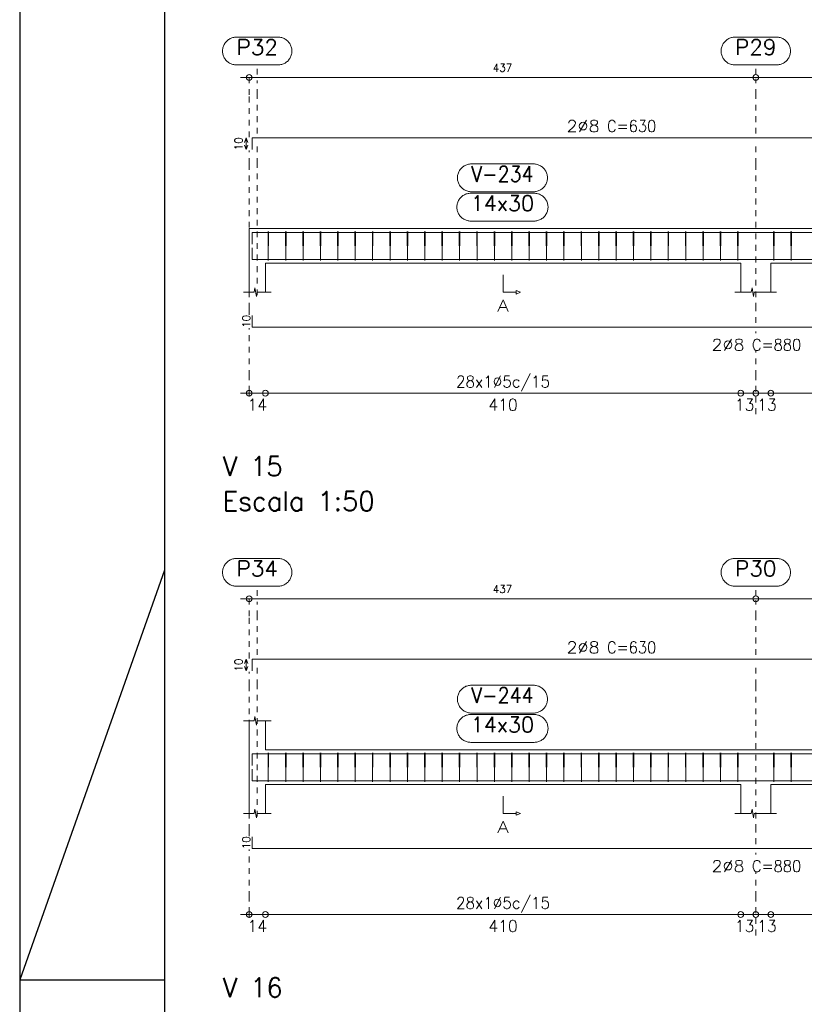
# Model space of a CAD drawing. Header units: millimetres. Extents: x -80 to 444, y 0 to 170.
# Tile 104 of 133: x 270 to 284, y 29 to 46. Entities that reach past the tile are written whole.
import ezdxf
from ezdxf.enums import TextEntityAlignment as Align

# ---------------------------------------------------------------- set-up
doc = ezdxf.new("R2010")
doc.units = ezdxf.units.MM
doc.linetypes.add('CYPE_PUNTO', pattern=[0.075, 0, -0.075])
for name, color, linetype, lineweight in [('ARM_COMPRIMENTOS', 3, 'Continuous', 0), ('ARM_DENTRO_VIGA', 4, 'Continuous', 15), ('ARM_ESTRIBOS', 3, 'Continuous', 0), ('ARM_TEXTOS', 3, 'Continuous', 0), ('COT_COTAS', 3, 'Continuous', 0), ('COT_EST', 3, 'Continuous', 0), ('COT_LIN_APOIOS', 2, 'CYPE_PUNTO', 0), ('COT_LIN_AUX_COTA', 2, 'CYPE_PUNTO', 0), ('MARCAS_PLANTA', 3, 'Continuous', 0), ('REF_NOME', 3, 'Continuous', 0), ('REF_REFERENCIA', 3, 'Continuous', 0), ('SEC_CONTORNOS', 2, 'Continuous', 9), ('TEXTO_REF_NOME', 3, 'Continuous', 0), ('TEXTO_REF_REFERENCIA', 3, 'Continuous', 0), ('TXT_COMP', 3, 'Continuous', 0), ('TXT_EST', 3, 'Continuous', 0)]:
    doc.layers.add(name, color=color, linetype=linetype, lineweight=lineweight)
doc.styles.add('CYPETXT', font='romans', dxfattribs={"height": 0.2})

msp = doc.modelspace()

# ---------------------------------------------------------------- linework, layer by layer
at = {"color": 1}
for p, q in [((272.5, 36.7714), (270, 29.7)), ((270, 29.7), (272.5, 29.7))]:
    msp.add_line(p, q, dxfattribs=at)
at = {"color": 2}
msp.add_lwpolyline([(270, 59.4), (270, 0), (354.1, 0), (354.1, 59.4)], close=True, dxfattribs=at)
at = {"color": 6}
msp.add_lwpolyline([(272.5, 58.4), (272.5, 1), (353.1, 1), (353.1, 58.4)], close=True, dxfattribs=at)
at = {"layer": 'ARM_COMPRIMENTOS'}
for p, q in [((273.908, 44.2341), (273.878, 44.1591)), ((273.908, 44.2341), (273.938, 44.1591)), ((273.908, 44.0341), (273.908, 44.2341)), ((273.908, 44.0341), (273.878, 44.1091)), ((273.908, 44.0341), (273.938, 44.1091)), ((273.908, 35.2341), (273.878, 35.1591)), ((273.908, 35.2341), (273.938, 35.1591)), ((273.908, 35.0341), (273.908, 35.2341)), ((273.908, 35.0341), (273.878, 35.1091)), ((273.908, 35.0341), (273.938, 35.1091))]:
    msp.add_line(p, q, dxfattribs=at)
at = {"layer": 'ARM_DENTRO_VIGA'}
for points in [[(274.008, 44.0341), (274.008, 44.2341), (286.408, 44.2341)], [(274.008, 42.4026), (274.008, 42.6026), (286.408, 42.6026)], [(274.008, 42.3386), (274.008, 42.1386), (291.408, 42.1386)], [(274.008, 41.1685), (274.008, 40.9685), (291.408, 40.9685)], [(274.008, 35.0341), (274.008, 35.2341), (286.408, 35.2341)], [(274.008, 33.4026), (274.008, 33.6026), (286.408, 33.6026)], [(274.008, 33.3386), (274.008, 33.1386), (291.408, 33.1386)], [(274.008, 32.1685), (274.008, 31.9685), (291.408, 31.9685)]]:
    msp.add_lwpolyline(points, dxfattribs=at)
at = {"layer": 'ARM_ESTRIBOS'}
for points in [[(274.294, 42.5716), (274.294, 42.6206), (274.289, 42.1206), (274.284, 42.6206), (274.284, 42.5906), (274.284, 42.5416)], [(274.594, 42.5716), (274.594, 42.6206), (274.589, 42.1206), (274.584, 42.6206), (274.584, 42.5906), (274.584, 42.5416)], [(274.894, 42.5716), (274.894, 42.6206), (274.889, 42.1206), (274.884, 42.6206), (274.884, 42.5906), (274.884, 42.5416)], [(275.194, 42.5716), (275.194, 42.6206), (275.189, 42.1206), (275.184, 42.6206), (275.184, 42.5906), (275.184, 42.5416)], [(275.494, 42.5716), (275.494, 42.6206), (275.489, 42.1206), (275.484, 42.6206), (275.484, 42.5906), (275.484, 42.5416)], [(275.794, 42.5716), (275.794, 42.6206), (275.789, 42.1206), (275.784, 42.6206), (275.784, 42.5906), (275.784, 42.5416)], [(276.094, 42.5716), (276.094, 42.6206), (276.089, 42.1206), (276.084, 42.6206), (276.084, 42.5906), (276.084, 42.5416)], [(276.394, 42.5716), (276.394, 42.6206), (276.389, 42.1206), (276.384, 42.6206), (276.384, 42.5906), (276.384, 42.5416)], [(276.694, 42.5716), (276.694, 42.6206), (276.689, 42.1206), (276.684, 42.6206), (276.684, 42.5906), (276.684, 42.5416)], [(276.994, 42.5716), (276.994, 42.6206), (276.989, 42.1206), (276.984, 42.6206), (276.984, 42.5906), (276.984, 42.5416)], [(277.294, 42.5716), (277.294, 42.6206), (277.289, 42.1206), (277.284, 42.6206), (277.284, 42.5906), (277.284, 42.5416)], [(277.594, 42.5716), (277.594, 42.6206), (277.589, 42.1206), (277.584, 42.6206), (277.584, 42.5906), (277.584, 42.5416)], [(277.894, 42.5716), (277.894, 42.6206), (277.889, 42.1206), (277.884, 42.6206), (277.884, 42.5906), (277.884, 42.5416)], [(278.194, 42.5716), (278.194, 42.6206), (278.189, 42.1206), (278.184, 42.6206), (278.184, 42.5906), (278.184, 42.5416)], [(278.494, 42.5716), (278.494, 42.6206), (278.489, 42.1206), (278.484, 42.6206), (278.484, 42.5906), (278.484, 42.5416)], [(278.794, 42.5716), (278.794, 42.6206), (278.789, 42.1206), (278.784, 42.6206), (278.784, 42.5906), (278.784, 42.5416)], [(279.094, 42.5716), (279.094, 42.6206), (279.089, 42.1206), (279.084, 42.6206), (279.084, 42.5906), (279.084, 42.5416)], [(279.394, 42.5716), (279.394, 42.6206), (279.389, 42.1206), (279.384, 42.6206), (279.384, 42.5906), (279.384, 42.5416)], [(279.694, 42.5716), (279.694, 42.6206), (279.689, 42.1206), (279.684, 42.6206), (279.684, 42.5906), (279.684, 42.5416)], [(279.994, 42.5716), (279.994, 42.6206), (279.989, 42.1206), (279.984, 42.6206), (279.984, 42.5906), (279.984, 42.5416)], [(280.294, 42.5716), (280.294, 42.6206), (280.289, 42.1206), (280.284, 42.6206), (280.284, 42.5906), (280.284, 42.5416)], [(280.594, 42.5716), (280.594, 42.6206), (280.589, 42.1206), (280.584, 42.6206), (280.584, 42.5906), (280.584, 42.5416)], [(280.894, 42.5716), (280.894, 42.6206), (280.889, 42.1206), (280.884, 42.6206), (280.884, 42.5906), (280.884, 42.5416)], [(281.194, 42.5716), (281.194, 42.6206), (281.189, 42.1206), (281.184, 42.6206), (281.184, 42.5906), (281.184, 42.5416)], [(281.494, 42.5716), (281.494, 42.6206), (281.489, 42.1206), (281.484, 42.6206), (281.484, 42.5906), (281.484, 42.5416)], [(281.794, 42.5716), (281.794, 42.6206), (281.789, 42.1206), (281.784, 42.6206), (281.784, 42.5906), (281.784, 42.5416)], [(282.094, 42.5716), (282.094, 42.6206), (282.089, 42.1206), (282.084, 42.6206), (282.084, 42.5906), (282.084, 42.5416)], [(282.394, 42.5716), (282.394, 42.6206), (282.389, 42.1206), (282.384, 42.6206), (282.384, 42.5906), (282.384, 42.5416)], [(283.014, 42.5716), (283.014, 42.6206), (283.009, 42.1206), (283.004, 42.6206), (283.004, 42.5906), (283.004, 42.5416)], [(283.314, 42.5716), (283.314, 42.6206), (283.309, 42.1206), (283.304, 42.6206), (283.304, 42.5906), (283.304, 42.5416)], [(274.294, 33.5716), (274.294, 33.6206), (274.289, 33.1206), (274.284, 33.6206), (274.284, 33.5906), (274.284, 33.5416)], [(274.594, 33.5716), (274.594, 33.6206), (274.589, 33.1206), (274.584, 33.6206), (274.584, 33.5906), (274.584, 33.5416)], [(274.894, 33.5716), (274.894, 33.6206), (274.889, 33.1206), (274.884, 33.6206), (274.884, 33.5906), (274.884, 33.5416)], [(275.194, 33.5716), (275.194, 33.6206), (275.189, 33.1206), (275.184, 33.6206), (275.184, 33.5906), (275.184, 33.5416)], [(275.494, 33.5716), (275.494, 33.6206), (275.489, 33.1206), (275.484, 33.6206), (275.484, 33.5906), (275.484, 33.5416)], [(275.794, 33.5716), (275.794, 33.6206), (275.789, 33.1206), (275.784, 33.6206), (275.784, 33.5906), (275.784, 33.5416)], [(276.094, 33.5716), (276.094, 33.6206), (276.089, 33.1206), (276.084, 33.6206), (276.084, 33.5906), (276.084, 33.5416)], [(276.394, 33.5716), (276.394, 33.6206), (276.389, 33.1206), (276.384, 33.6206), (276.384, 33.5906), (276.384, 33.5416)], [(276.694, 33.5716), (276.694, 33.6206), (276.689, 33.1206), (276.684, 33.6206), (276.684, 33.5906), (276.684, 33.5416)], [(276.994, 33.5716), (276.994, 33.6206), (276.989, 33.1206), (276.984, 33.6206), (276.984, 33.5906), (276.984, 33.5416)], [(277.294, 33.5716), (277.294, 33.6206), (277.289, 33.1206), (277.284, 33.6206), (277.284, 33.5906), (277.284, 33.5416)], [(277.594, 33.5716), (277.594, 33.6206), (277.589, 33.1206), (277.584, 33.6206), (277.584, 33.5906), (277.584, 33.5416)], [(277.894, 33.5716), (277.894, 33.6206), (277.889, 33.1206), (277.884, 33.6206), (277.884, 33.5906), (277.884, 33.5416)], [(278.194, 33.5716), (278.194, 33.6206), (278.189, 33.1206), (278.184, 33.6206), (278.184, 33.5906), (278.184, 33.5416)], [(278.494, 33.5716), (278.494, 33.6206), (278.489, 33.1206), (278.484, 33.6206), (278.484, 33.5906), (278.484, 33.5416)], [(278.794, 33.5716), (278.794, 33.6206), (278.789, 33.1206), (278.784, 33.6206), (278.784, 33.5906), (278.784, 33.5416)], [(279.094, 33.5716), (279.094, 33.6206), (279.089, 33.1206), (279.084, 33.6206), (279.084, 33.5906), (279.084, 33.5416)], [(279.394, 33.5716), (279.394, 33.6206), (279.389, 33.1206), (279.384, 33.6206), (279.384, 33.5906), (279.384, 33.5416)], [(279.694, 33.5716), (279.694, 33.6206), (279.689, 33.1206), (279.684, 33.6206), (279.684, 33.5906), (279.684, 33.5416)], [(279.994, 33.5716), (279.994, 33.6206), (279.989, 33.1206), (279.984, 33.6206), (279.984, 33.5906), (279.984, 33.5416)], [(280.294, 33.5716), (280.294, 33.6206), (280.289, 33.1206), (280.284, 33.6206), (280.284, 33.5906), (280.284, 33.5416)], [(280.594, 33.5716), (280.594, 33.6206), (280.589, 33.1206), (280.584, 33.6206), (280.584, 33.5906), (280.584, 33.5416)], [(280.894, 33.5716), (280.894, 33.6206), (280.889, 33.1206), (280.884, 33.6206), (280.884, 33.5906), (280.884, 33.5416)], [(281.194, 33.5716), (281.194, 33.6206), (281.189, 33.1206), (281.184, 33.6206), (281.184, 33.5906), (281.184, 33.5416)], [(281.494, 33.5716), (281.494, 33.6206), (281.489, 33.1206), (281.484, 33.6206), (281.484, 33.5906), (281.484, 33.5416)], [(281.794, 33.5716), (281.794, 33.6206), (281.789, 33.1206), (281.784, 33.6206), (281.784, 33.5906), (281.784, 33.5416)], [(282.094, 33.5716), (282.094, 33.6206), (282.089, 33.1206), (282.084, 33.6206), (282.084, 33.5906), (282.084, 33.5416)], [(282.394, 33.5716), (282.394, 33.6206), (282.389, 33.1206), (282.384, 33.6206), (282.384, 33.5906), (282.384, 33.5416)], [(283.014, 33.5716), (283.014, 33.6206), (283.009, 33.1206), (283.004, 33.6206), (283.004, 33.5906), (283.004, 33.5416)], [(283.314, 33.5716), (283.314, 33.6206), (283.309, 33.1206), (283.304, 33.6206), (283.304, 33.5906), (283.304, 33.5416)]]:
    msp.add_lwpolyline(points, dxfattribs=at)
at = {"layer": 'COT_COTAS'}
for points in [[(273.808, 45.2791), (282.698, 45.2791), (291.298, 45.2791), (299.898, 45.2791), (308.498, 45.2791), (317.098, 45.2791), (325.698, 45.2791), (334.298, 45.2791), (343.188, 45.2791)], [(273.808, 36.2791), (282.698, 36.2791), (291.298, 36.2791), (299.898, 36.2791), (308.498, 36.2791), (317.098, 36.2791), (325.698, 36.2791), (334.298, 36.2791), (343.188, 36.2791)]]:
    msp.add_lwpolyline(points, dxfattribs=at)
for centre in [(273.958, 45.2791), (282.698, 45.2791), (273.958, 36.2791), (282.698, 36.2791)]:
    msp.add_circle(centre, 0.05, dxfattribs=at)
at = {"layer": 'COT_EST'}
for points in [[(273.808, 39.8285), (274.238, 39.8285), (282.438, 39.8285), (282.698, 39.8285), (282.958, 39.8285), (291.158, 39.8285), (291.298, 39.8285), (291.438, 39.8285), (299.638, 39.8285), (299.898, 39.8285), (300.158, 39.8285), (308.358, 39.8285), (308.498, 39.8285), (308.638, 39.8285), (316.838, 39.8285), (317.098, 39.8285), (317.358, 39.8285), (325.558, 39.8285)], [(273.808, 30.8285), (274.238, 30.8285), (282.438, 30.8285), (282.698, 30.8285), (282.958, 30.8285), (291.158, 30.8285), (291.298, 30.8285), (291.438, 30.8285), (299.638, 30.8285), (299.898, 30.8285), (300.158, 30.8285), (308.358, 30.8285), (308.498, 30.8285), (308.638, 30.8285), (316.838, 30.8285), (317.098, 30.8285), (317.358, 30.8285), (325.558, 30.8285)]]:
    msp.add_lwpolyline(points, dxfattribs=at)
for centre in [(273.958, 39.8285), (274.238, 39.8285), (282.438, 39.8285), (282.698, 39.8285), (282.958, 39.8285), (273.958, 30.8285), (274.238, 30.8285), (282.438, 30.8285), (282.698, 30.8285), (282.958, 30.8285)]:
    msp.add_circle(centre, 0.05, dxfattribs=at)
at = {"layer": 'COT_LIN_APOIOS'}
for p, q in [((282.698, 40.8635), (282.698, 40.8935)), ((282.698, 39.4685), (282.698, 39.8035)), ((282.698, 31.8635), (282.698, 31.8935)), ((282.698, 30.4685), (282.698, 30.8035))]:
    msp.add_line(p, q, dxfattribs=at)
for points in [[(273.958, 44.2491), (273.958, 44.9791), (273.958, 45.2541), (273.958, 45.2791)], [(282.698, 44.3091), (282.698, 44.9791), (282.698, 45.2541)], [(282.698, 41.0435), (282.698, 41.2868), (282.698, 43.7866), (282.698, 44.1591)], [(273.958, 41.1835), (273.958, 41.2868), (273.958, 43.7866), (273.958, 44.0191)], [(273.958, 39.7685), (273.958, 39.8035), (273.958, 39.8535), (273.958, 40.1285), (273.958, 40.9535)], [(282.698, 39.8535), (282.698, 40.1285), (282.698, 40.5635)], [(273.958, 35.2491), (273.958, 35.9791), (273.958, 36.2541), (273.958, 36.2791)], [(282.698, 35.3091), (282.698, 35.9791), (282.698, 36.2541)], [(273.958, 32.1835), (273.958, 32.2868), (273.958, 34.7866), (273.958, 35.0191)], [(282.698, 32.0435), (282.698, 32.2868), (282.698, 34.7866), (282.698, 35.1591)], [(273.958, 30.7685), (273.958, 30.8035), (273.958, 30.8535), (273.958, 31.1285), (273.958, 31.9535)], [(282.698, 30.8535), (282.698, 31.1285), (282.698, 31.5635)]]:
    msp.add_lwpolyline(points, dxfattribs=at)
at = {"layer": 'COT_LIN_AUX_COTA'}
for p, q in [((274.098, 45.3291), (274.098, 45.4953)), ((282.698, 45.3291), (282.698, 45.4953)), ((274.098, 36.3291), (274.098, 36.4953)), ((282.698, 36.3291), (282.698, 36.4953))]:
    msp.add_line(p, q, dxfattribs=at)
for points in [[(274.098, 44.3091), (274.098, 44.9791), (274.098, 45.2291)], [(274.098, 41.5206), (274.098, 43.7866), (274.098, 44.1591)], [(274.098, 35.3091), (274.098, 35.9791), (274.098, 36.2291)], [(274.098, 32.5206), (274.098, 34.7866), (274.098, 35.1591)]]:
    msp.add_lwpolyline(points, dxfattribs=at)
at = {"layer": 'MARCAS_PLANTA'}
for points in [[(278.338, 41.8706), (278.338, 41.5706), (278.563, 41.5706), (278.563, 41.6006), (278.638, 41.5706), (278.563, 41.5406), (278.563, 41.5706)], [(278.338, 32.8706), (278.338, 32.5706), (278.563, 32.5706), (278.563, 32.6006), (278.638, 32.5706), (278.563, 32.5406), (278.563, 32.5706)]]:
    msp.add_lwpolyline(points, dxfattribs=at)
at = {"layer": 'REF_NOME'}
for points in [[(278.864, 43.7866), (278.88, 43.7861), (278.896, 43.7845), (278.9118, 43.7818), (278.9274, 43.7781), (278.9427, 43.7733), (278.9577, 43.7676), (278.9722, 43.7608), (278.9863, 43.7531), (278.9998, 43.7445), (279.0127, 43.7349), (279.025, 43.7246), (279.0365, 43.7134), (279.0473, 43.7015), (279.0572, 43.689), (279.0663, 43.6757), (279.0745, 43.6619), (279.0817, 43.6476), (279.088, 43.6329), (279.0932, 43.6177), (279.0975, 43.6022), (279.1007, 43.5865), (279.1028, 43.5706), (279.1039, 43.5546), (279.1039, 43.5386), (279.1028, 43.5226), (279.1007, 43.5067), (279.0975, 43.491), (279.0932, 43.4755), (279.088, 43.4603), (279.0817, 43.4456), (279.0745, 43.4313), (279.0663, 43.4175), (279.0572, 43.4042), (279.0473, 43.3916), (279.0365, 43.3798), (279.025, 43.3686), (279.0127, 43.3582), (278.9998, 43.3487), (278.9863, 43.3401), (278.9722, 43.3324), (278.9577, 43.3256), (278.9427, 43.3199), (278.9274, 43.3151), (278.9118, 43.3114), (278.896, 43.3087), (278.88, 43.3071), (278.864, 43.3066), (277.792, 43.3066), (277.776, 43.3071), (277.76, 43.3087), (277.7442, 43.3114), (277.7286, 43.3151), (277.7133, 43.3199), (277.6983, 43.3256), (277.6838, 43.3324), (277.6697, 43.3401), (277.6562, 43.3487), (277.6433, 43.3582), (277.631, 43.3686), (277.6195, 43.3798), (277.6087, 43.3916), (277.5988, 43.4042), (277.5897, 43.4175), (277.5815, 43.4313), (277.5743, 43.4456), (277.568, 43.4603), (277.5628, 43.4755), (277.5585, 43.491), (277.5553, 43.5067), (277.5532, 43.5226), (277.5521, 43.5386), (277.5521, 43.5546), (277.5532, 43.5706), (277.5553, 43.5865), (277.5585, 43.6022), (277.5628, 43.6177), (277.568, 43.6329), (277.5743, 43.6476), (277.5815, 43.6619), (277.5897, 43.6757), (277.5988, 43.689), (277.6087, 43.7015), (277.6195, 43.7134), (277.631, 43.7246), (277.6433, 43.7349), (277.6562, 43.7445), (277.6697, 43.7531), (277.6838, 43.7608), (277.6983, 43.7676), (277.7133, 43.7733), (277.7286, 43.7781), (277.7442, 43.7818), (277.76, 43.7845), (277.776, 43.7861), (277.792, 43.7866), (278.864, 43.7866)], [(278.874, 43.2806), (278.89, 43.2801), (278.906, 43.2785), (278.9218, 43.2758), (278.9374, 43.2721), (278.9527, 43.2673), (278.9677, 43.2616), (278.9822, 43.2548), (278.9963, 43.2471), (279.0098, 43.2385), (279.0227, 43.2289), (279.035, 43.2186), (279.0465, 43.2074), (279.0573, 43.1955), (279.0672, 43.183), (279.0763, 43.1697), (279.0845, 43.1559), (279.0917, 43.1416), (279.098, 43.1269), (279.1032, 43.1117), (279.1075, 43.0962), (279.1107, 43.0805), (279.1128, 43.0646), (279.1139, 43.0486), (279.1139, 43.0326), (279.1128, 43.0166), (279.1107, 43.0007), (279.1075, 42.985), (279.1032, 42.9695), (279.098, 42.9543), (279.0917, 42.9396), (279.0845, 42.9253), (279.0763, 42.9115), (279.0672, 42.8982), (279.0573, 42.8856), (279.0465, 42.8738), (279.035, 42.8626), (279.0227, 42.8522), (279.0098, 42.8427), (278.9963, 42.8341), (278.9822, 42.8264), (278.9677, 42.8196), (278.9527, 42.8139), (278.9374, 42.8091), (278.9218, 42.8054), (278.906, 42.8027), (278.89, 42.8011), (278.874, 42.8006), (277.782, 42.8006), (277.766, 42.8011), (277.75, 42.8027), (277.7342, 42.8054), (277.7186, 42.8091), (277.7033, 42.8139), (277.6883, 42.8196), (277.6738, 42.8264), (277.6597, 42.8341), (277.6462, 42.8427), (277.6333, 42.8522), (277.621, 42.8626), (277.6095, 42.8738), (277.5987, 42.8856), (277.5888, 42.8982), (277.5797, 42.9115), (277.5715, 42.9253), (277.5643, 42.9396), (277.558, 42.9543), (277.5528, 42.9695), (277.5485, 42.985), (277.5453, 43.0007), (277.5432, 43.0166), (277.5421, 43.0326), (277.5421, 43.0486), (277.5432, 43.0646), (277.5453, 43.0805), (277.5485, 43.0962), (277.5528, 43.1117), (277.558, 43.1269), (277.5643, 43.1416), (277.5715, 43.1559), (277.5797, 43.1697), (277.5888, 43.183), (277.5987, 43.1955), (277.6095, 43.2074), (277.621, 43.2186), (277.6333, 43.2289), (277.6462, 43.2385), (277.6597, 43.2471), (277.6738, 43.2548), (277.6883, 43.2616), (277.7033, 43.2673), (277.7186, 43.2721), (277.7342, 43.2758), (277.75, 43.2785), (277.766, 43.2801), (277.782, 43.2806), (278.874, 43.2806)], [(278.864, 34.7866), (278.88, 34.7861), (278.896, 34.7845), (278.9118, 34.7818), (278.9274, 34.7781), (278.9427, 34.7733), (278.9577, 34.7676), (278.9722, 34.7608), (278.9863, 34.7531), (278.9998, 34.7445), (279.0127, 34.7349), (279.025, 34.7246), (279.0365, 34.7134), (279.0473, 34.7015), (279.0572, 34.689), (279.0663, 34.6757), (279.0745, 34.6619), (279.0817, 34.6476), (279.088, 34.6329), (279.0932, 34.6177), (279.0975, 34.6022), (279.1007, 34.5865), (279.1028, 34.5706), (279.1039, 34.5546), (279.1039, 34.5386), (279.1028, 34.5226), (279.1007, 34.5067), (279.0975, 34.491), (279.0932, 34.4755), (279.088, 34.4603), (279.0817, 34.4456), (279.0745, 34.4313), (279.0663, 34.4175), (279.0572, 34.4042), (279.0473, 34.3916), (279.0365, 34.3798), (279.025, 34.3686), (279.0127, 34.3582), (278.9998, 34.3487), (278.9863, 34.3401), (278.9722, 34.3324), (278.9577, 34.3256), (278.9427, 34.3199), (278.9274, 34.3151), (278.9118, 34.3114), (278.896, 34.3087), (278.88, 34.3071), (278.864, 34.3066), (277.792, 34.3066), (277.776, 34.3071), (277.76, 34.3087), (277.7442, 34.3114), (277.7286, 34.3151), (277.7133, 34.3199), (277.6983, 34.3256), (277.6838, 34.3324), (277.6697, 34.3401), (277.6562, 34.3487), (277.6433, 34.3582), (277.631, 34.3686), (277.6195, 34.3798), (277.6087, 34.3916), (277.5988, 34.4042), (277.5897, 34.4175), (277.5815, 34.4313), (277.5743, 34.4456), (277.568, 34.4603), (277.5628, 34.4755), (277.5585, 34.491), (277.5553, 34.5067), (277.5532, 34.5226), (277.5521, 34.5386), (277.5521, 34.5546), (277.5532, 34.5706), (277.5553, 34.5865), (277.5585, 34.6022), (277.5628, 34.6177), (277.568, 34.6329), (277.5743, 34.6476), (277.5815, 34.6619), (277.5897, 34.6757), (277.5988, 34.689), (277.6087, 34.7015), (277.6195, 34.7134), (277.631, 34.7246), (277.6433, 34.7349), (277.6562, 34.7445), (277.6697, 34.7531), (277.6838, 34.7608), (277.6983, 34.7676), (277.7133, 34.7733), (277.7286, 34.7781), (277.7442, 34.7818), (277.76, 34.7845), (277.776, 34.7861), (277.792, 34.7866), (278.864, 34.7866)], [(278.874, 34.2806), (278.89, 34.2801), (278.906, 34.2785), (278.9218, 34.2758), (278.9374, 34.2721), (278.9527, 34.2673), (278.9677, 34.2616), (278.9822, 34.2548), (278.9963, 34.2471), (279.0098, 34.2385), (279.0227, 34.2289), (279.035, 34.2186), (279.0465, 34.2074), (279.0573, 34.1955), (279.0672, 34.183), (279.0763, 34.1697), (279.0845, 34.1559), (279.0917, 34.1416), (279.098, 34.1269), (279.1032, 34.1117), (279.1075, 34.0962), (279.1107, 34.0805), (279.1128, 34.0646), (279.1139, 34.0486), (279.1139, 34.0326), (279.1128, 34.0166), (279.1107, 34.0007), (279.1075, 33.985), (279.1032, 33.9695), (279.098, 33.9543), (279.0917, 33.9396), (279.0845, 33.9253), (279.0763, 33.9115), (279.0672, 33.8982), (279.0573, 33.8856), (279.0465, 33.8738), (279.035, 33.8626), (279.0227, 33.8522), (279.0098, 33.8427), (278.9963, 33.8341), (278.9822, 33.8264), (278.9677, 33.8196), (278.9527, 33.8139), (278.9374, 33.8091), (278.9218, 33.8054), (278.906, 33.8027), (278.89, 33.8011), (278.874, 33.8006), (277.782, 33.8006), (277.766, 33.8011), (277.75, 33.8027), (277.7342, 33.8054), (277.7186, 33.8091), (277.7033, 33.8139), (277.6883, 33.8196), (277.6738, 33.8264), (277.6597, 33.8341), (277.6462, 33.8427), (277.6333, 33.8522), (277.621, 33.8626), (277.6095, 33.8738), (277.5987, 33.8856), (277.5888, 33.8982), (277.5797, 33.9115), (277.5715, 33.9253), (277.5643, 33.9396), (277.558, 33.9543), (277.5528, 33.9695), (277.5485, 33.985), (277.5453, 34.0007), (277.5432, 34.0166), (277.5421, 34.0326), (277.5421, 34.0486), (277.5432, 34.0646), (277.5453, 34.0805), (277.5485, 34.0962), (277.5528, 34.1117), (277.558, 34.1269), (277.5643, 34.1416), (277.5715, 34.1559), (277.5797, 34.1697), (277.5888, 34.183), (277.5987, 34.1955), (277.6095, 34.2074), (277.621, 34.2186), (277.6333, 34.2289), (277.6462, 34.2385), (277.6597, 34.2471), (277.6738, 34.2548), (277.6883, 34.2616), (277.7033, 34.2673), (277.7186, 34.2721), (277.7342, 34.2758), (277.75, 34.2785), (277.766, 34.2801), (277.782, 34.2806), (278.874, 34.2806)]]:
    msp.add_lwpolyline(points, close=True, dxfattribs=at)
at = {"layer": 'REF_REFERENCIA'}
for points in [[(274.456, 45.9753), (274.472, 45.9747), (274.488, 45.9731), (274.5038, 45.9705), (274.5194, 45.9668), (274.5347, 45.962), (274.5497, 45.9562), (274.5642, 45.9495), (274.5783, 45.9418), (274.5918, 45.9331), (274.6047, 45.9236), (274.617, 45.9133), (274.6285, 45.9021), (274.6393, 45.8902), (274.6492, 45.8776), (274.6583, 45.8644), (274.6665, 45.8506), (274.6737, 45.8363), (274.68, 45.8215), (274.6852, 45.8064), (274.6895, 45.7909), (274.6927, 45.7752), (274.6948, 45.7593), (274.6959, 45.7433), (274.6959, 45.7273), (274.6948, 45.7113), (274.6927, 45.6954), (274.6895, 45.6796), (274.6852, 45.6642), (274.68, 45.649), (274.6737, 45.6343), (274.6665, 45.6199), (274.6583, 45.6061), (274.6492, 45.5929), (274.6393, 45.5803), (274.6285, 45.5684), (274.617, 45.5573), (274.6047, 45.5469), (274.5918, 45.5374), (274.5783, 45.5288), (274.5642, 45.5211), (274.5497, 45.5143), (274.5347, 45.5086), (274.5194, 45.5038), (274.5038, 45.5001), (274.488, 45.4974), (274.472, 45.4958), (274.456, 45.4953), (273.74, 45.4953), (273.724, 45.4958), (273.708, 45.4974), (273.6922, 45.5001), (273.6766, 45.5038), (273.6613, 45.5086), (273.6463, 45.5143), (273.6318, 45.5211), (273.6177, 45.5288), (273.6042, 45.5374), (273.5913, 45.5469), (273.579, 45.5573), (273.5675, 45.5684), (273.5567, 45.5803), (273.5468, 45.5929), (273.5377, 45.6061), (273.5295, 45.6199), (273.5223, 45.6343), (273.516, 45.649), (273.5108, 45.6642), (273.5065, 45.6796), (273.5033, 45.6954), (273.5012, 45.7113), (273.5001, 45.7273), (273.5001, 45.7433), (273.5012, 45.7593), (273.5033, 45.7752), (273.5065, 45.7909), (273.5108, 45.8064), (273.516, 45.8215), (273.5223, 45.8363), (273.5295, 45.8506), (273.5377, 45.8644), (273.5468, 45.8776), (273.5567, 45.8902), (273.5675, 45.9021), (273.579, 45.9133), (273.5913, 45.9236), (273.6042, 45.9331), (273.6177, 45.9418), (273.6318, 45.9495), (273.6463, 45.9562), (273.6613, 45.962), (273.6766, 45.9668), (273.6922, 45.9705), (273.708, 45.9731), (273.724, 45.9747), (273.74, 45.9753), (274.456, 45.9753)], [(283.056, 45.9753), (283.072, 45.9747), (283.088, 45.9731), (283.1038, 45.9705), (283.1194, 45.9668), (283.1347, 45.962), (283.1497, 45.9562), (283.1642, 45.9495), (283.1783, 45.9418), (283.1918, 45.9331), (283.2047, 45.9236), (283.217, 45.9133), (283.2285, 45.9021), (283.2393, 45.8902), (283.2492, 45.8776), (283.2583, 45.8644), (283.2665, 45.8506), (283.2737, 45.8363), (283.28, 45.8215), (283.2852, 45.8064), (283.2895, 45.7909), (283.2927, 45.7752), (283.2948, 45.7593), (283.2959, 45.7433), (283.2959, 45.7273), (283.2948, 45.7113), (283.2927, 45.6954), (283.2895, 45.6796), (283.2852, 45.6642), (283.28, 45.649), (283.2737, 45.6343), (283.2665, 45.6199), (283.2583, 45.6061), (283.2492, 45.5929), (283.2393, 45.5803), (283.2285, 45.5684), (283.217, 45.5573), (283.2047, 45.5469), (283.1918, 45.5374), (283.1783, 45.5288), (283.1642, 45.5211), (283.1497, 45.5143), (283.1347, 45.5086), (283.1194, 45.5038), (283.1038, 45.5001), (283.088, 45.4974), (283.072, 45.4958), (283.056, 45.4953), (282.34, 45.4953), (282.324, 45.4958), (282.308, 45.4974), (282.2922, 45.5001), (282.2766, 45.5038), (282.2613, 45.5086), (282.2463, 45.5143), (282.2318, 45.5211), (282.2177, 45.5288), (282.2042, 45.5374), (282.1913, 45.5469), (282.179, 45.5573), (282.1675, 45.5684), (282.1567, 45.5803), (282.1468, 45.5929), (282.1377, 45.6061), (282.1295, 45.6199), (282.1223, 45.6343), (282.116, 45.649), (282.1108, 45.6642), (282.1065, 45.6796), (282.1033, 45.6954), (282.1012, 45.7113), (282.1001, 45.7273), (282.1001, 45.7433), (282.1012, 45.7593), (282.1033, 45.7752), (282.1065, 45.7909), (282.1108, 45.8064), (282.116, 45.8215), (282.1223, 45.8363), (282.1295, 45.8506), (282.1377, 45.8644), (282.1468, 45.8776), (282.1567, 45.8902), (282.1675, 45.9021), (282.179, 45.9133), (282.1913, 45.9236), (282.2042, 45.9331), (282.2177, 45.9418), (282.2318, 45.9495), (282.2463, 45.9562), (282.2613, 45.962), (282.2766, 45.9668), (282.2922, 45.9705), (282.308, 45.9731), (282.324, 45.9747), (282.34, 45.9753), (283.056, 45.9753)], [(274.456, 36.9753), (274.472, 36.9747), (274.488, 36.9731), (274.5038, 36.9705), (274.5194, 36.9668), (274.5347, 36.962), (274.5497, 36.9562), (274.5642, 36.9495), (274.5783, 36.9418), (274.5918, 36.9331), (274.6047, 36.9236), (274.617, 36.9133), (274.6285, 36.9021), (274.6393, 36.8902), (274.6492, 36.8776), (274.6583, 36.8644), (274.6665, 36.8506), (274.6737, 36.8363), (274.68, 36.8215), (274.6852, 36.8064), (274.6895, 36.7909), (274.6927, 36.7752), (274.6948, 36.7593), (274.6959, 36.7433), (274.6959, 36.7273), (274.6948, 36.7113), (274.6927, 36.6954), (274.6895, 36.6796), (274.6852, 36.6642), (274.68, 36.649), (274.6737, 36.6343), (274.6665, 36.6199), (274.6583, 36.6061), (274.6492, 36.5929), (274.6393, 36.5803), (274.6285, 36.5684), (274.617, 36.5573), (274.6047, 36.5469), (274.5918, 36.5374), (274.5783, 36.5288), (274.5642, 36.5211), (274.5497, 36.5143), (274.5347, 36.5086), (274.5194, 36.5038), (274.5038, 36.5001), (274.488, 36.4974), (274.472, 36.4958), (274.456, 36.4953), (273.74, 36.4953), (273.724, 36.4958), (273.708, 36.4974), (273.6922, 36.5001), (273.6766, 36.5038), (273.6613, 36.5086), (273.6463, 36.5143), (273.6318, 36.5211), (273.6177, 36.5288), (273.6042, 36.5374), (273.5913, 36.5469), (273.579, 36.5573), (273.5675, 36.5684), (273.5567, 36.5803), (273.5468, 36.5929), (273.5377, 36.6061), (273.5295, 36.6199), (273.5223, 36.6343), (273.516, 36.649), (273.5108, 36.6642), (273.5065, 36.6796), (273.5033, 36.6954), (273.5012, 36.7113), (273.5001, 36.7273), (273.5001, 36.7433), (273.5012, 36.7593), (273.5033, 36.7752), (273.5065, 36.7909), (273.5108, 36.8064), (273.516, 36.8215), (273.5223, 36.8363), (273.5295, 36.8506), (273.5377, 36.8644), (273.5468, 36.8776), (273.5567, 36.8902), (273.5675, 36.9021), (273.579, 36.9133), (273.5913, 36.9236), (273.6042, 36.9331), (273.6177, 36.9418), (273.6318, 36.9495), (273.6463, 36.9562), (273.6613, 36.962), (273.6766, 36.9668), (273.6922, 36.9705), (273.708, 36.9731), (273.724, 36.9747), (273.74, 36.9753), (274.456, 36.9753)], [(283.056, 36.9753), (283.072, 36.9747), (283.088, 36.9731), (283.1038, 36.9705), (283.1194, 36.9668), (283.1347, 36.962), (283.1497, 36.9562), (283.1642, 36.9495), (283.1783, 36.9418), (283.1918, 36.9331), (283.2047, 36.9236), (283.217, 36.9133), (283.2285, 36.9021), (283.2393, 36.8902), (283.2492, 36.8776), (283.2583, 36.8644), (283.2665, 36.8506), (283.2737, 36.8363), (283.28, 36.8215), (283.2852, 36.8064), (283.2895, 36.7909), (283.2927, 36.7752), (283.2948, 36.7593), (283.2959, 36.7433), (283.2959, 36.7273), (283.2948, 36.7113), (283.2927, 36.6954), (283.2895, 36.6796), (283.2852, 36.6642), (283.28, 36.649), (283.2737, 36.6343), (283.2665, 36.6199), (283.2583, 36.6061), (283.2492, 36.5929), (283.2393, 36.5803), (283.2285, 36.5684), (283.217, 36.5573), (283.2047, 36.5469), (283.1918, 36.5374), (283.1783, 36.5288), (283.1642, 36.5211), (283.1497, 36.5143), (283.1347, 36.5086), (283.1194, 36.5038), (283.1038, 36.5001), (283.088, 36.4974), (283.072, 36.4958), (283.056, 36.4953), (282.34, 36.4953), (282.324, 36.4958), (282.308, 36.4974), (282.2922, 36.5001), (282.2766, 36.5038), (282.2613, 36.5086), (282.2463, 36.5143), (282.2318, 36.5211), (282.2177, 36.5288), (282.2042, 36.5374), (282.1913, 36.5469), (282.179, 36.5573), (282.1675, 36.5684), (282.1567, 36.5803), (282.1468, 36.5929), (282.1377, 36.6061), (282.1295, 36.6199), (282.1223, 36.6343), (282.116, 36.649), (282.1108, 36.6642), (282.1065, 36.6796), (282.1033, 36.6954), (282.1012, 36.7113), (282.1001, 36.7273), (282.1001, 36.7433), (282.1012, 36.7593), (282.1033, 36.7752), (282.1065, 36.7909), (282.1108, 36.8064), (282.116, 36.8215), (282.1223, 36.8363), (282.1295, 36.8506), (282.1377, 36.8644), (282.1468, 36.8776), (282.1567, 36.8902), (282.1675, 36.9021), (282.179, 36.9133), (282.1913, 36.9236), (282.2042, 36.9331), (282.2177, 36.9418), (282.2318, 36.9495), (282.2463, 36.9562), (282.2613, 36.962), (282.2766, 36.9668), (282.2922, 36.9705), (282.308, 36.9731), (282.324, 36.9747), (282.34, 36.9753), (283.056, 36.9753)]]:
    msp.add_lwpolyline(points, close=True, dxfattribs=at)
at = {"layer": 'SEC_CONTORNOS'}
for p, q in [((273.958, 42.0706), (273.958, 42.6706)), ((273.958, 42.6706), (274.238, 42.6706)), ((274.238, 42.0706), (282.438, 42.0706)), ((274.238, 41.5706), (274.238, 42.0706)), ((282.438, 41.5706), (282.438, 42.0706)), ((282.958, 42.0706), (291.158, 42.0706)), ((282.958, 41.5706), (282.958, 42.0706)), ((273.958, 33.6706), (273.958, 34.1706)), ((274.238, 33.6706), (274.238, 34.1706)), ((273.958, 33.0706), (273.958, 33.6706)), ((274.238, 33.0706), (282.438, 33.0706)), ((274.238, 32.5706), (274.238, 33.0706)), ((282.438, 32.5706), (282.438, 33.0706)), ((282.958, 33.0706), (291.158, 33.0706)), ((282.958, 32.5706), (282.958, 33.0706))]:
    msp.add_line(p, q, dxfattribs=at)
for points in [[(273.958, 42.6706), (274.238, 42.6706), (282.438, 42.6706), (282.698, 42.6706)], [(273.958, 41.5706), (273.958, 42.0706), (273.958, 42.6706)], [(282.438, 42.6706), (282.698, 42.6706), (282.958, 42.6706)], [(282.698, 42.6706), (282.958, 42.6706), (291.158, 42.6706), (291.298, 42.6706)], [(273.858, 41.5706), (274.045, 41.5706), (274.0575, 41.6456), (274.0825, 41.4956), (274.095, 41.5706), (274.338, 41.5706)], [(282.338, 41.5706), (282.621, 41.5706), (282.6335, 41.6456), (282.6585, 41.4956), (282.671, 41.5706), (283.058, 41.5706)], [(273.858, 34.1706), (274.045, 34.1706), (274.0575, 34.2456), (274.0825, 34.0956), (274.095, 34.1706), (274.338, 34.1706)], [(273.958, 32.5706), (273.958, 33.0706), (273.958, 33.6706)], [(274.238, 33.6706), (282.438, 33.6706), (282.698, 33.6706)], [(282.438, 33.6706), (282.698, 33.6706), (282.958, 33.6706)], [(282.698, 33.6706), (282.958, 33.6706), (291.158, 33.6706), (291.298, 33.6706)], [(273.858, 32.5706), (274.045, 32.5706), (274.0575, 32.6456), (274.0825, 32.4956), (274.095, 32.5706), (274.338, 32.5706)], [(282.338, 32.5706), (282.621, 32.5706), (282.6335, 32.6456), (282.6585, 32.4956), (282.671, 32.5706), (283.058, 32.5706)]]:
    msp.add_lwpolyline(points, dxfattribs=at)

# ---------------------------------------------------------------- texts
at = {"layer": 'ARM_COMPRIMENTOS', "style": 'CYPETXT', "width": 0.953514}
for p, p2 in [((273.8413, 44.0221), (273.8413, 44.2461)), ((273.9747, 40.9565), (273.9747, 41.1805)), ((273.8413, 35.0221), (273.8413, 35.2461)), ((273.9747, 31.9565), (273.9747, 32.1805))]:
    msp.add_text('10', height=0.13333, rotation=90, dxfattribs=at).set_placement(p, p2, align=Align.FIT)
at = {"layer": 'ARM_TEXTOS', "style": 'CYPETXT', "width": 1.06875}
for p, p2 in [((279.434, 44.3391), (280.004, 44.3391)), ((281.934, 40.5635), (282.504, 40.5635)), ((279.434, 35.3391), (280.004, 35.3391)), ((281.934, 31.5635), (282.504, 31.5635))]:
    msp.add_text('2%%c8', height=0.2, dxfattribs=at).set_placement(p, p2, align=Align.FIT)
at = {"layer": 'COT_COTAS', "style": 'CYPETXT', "width": 0.928421}
for p, p2 in [((278.16, 45.3791), (278.496, 45.3791)), ((278.16, 36.3791), (278.496, 36.3791))]:
    msp.add_text('437', height=0.13333, dxfattribs=at).set_placement(p, p2, align=Align.FIT)
at = {"layer": 'COT_EST', "style": 'CYPETXT'}
for s, width, p, p2 in [('14', 0.928421, (273.93, 39.5285), (274.266, 39.5285)), ('410', 0.928421, (278.086, 39.5285), (278.59, 39.5285)), ('13', 0.953514, (282.337, 39.5285), (282.673, 39.5285)), ('13', 0.953514, (282.723, 39.5285), (283.059, 39.5285)), ('14', 0.928421, (273.93, 30.5285), (274.266, 30.5285)), ('410', 0.928421, (278.086, 30.5285), (278.59, 30.5285)), ('13', 0.953514, (282.337, 30.5285), (282.673, 30.5285)), ('13', 0.953514, (282.723, 30.5285), (283.059, 30.5285))]:
    msp.add_text(s, height=0.2, dxfattribs=dict(at, width=width)).set_placement(p, p2, align=Align.FIT)
at = {"layer": 'MARCAS_PLANTA', "style": 'CYPETXT', "width": 1.241471}
for p, p2 in [((278.2375, 41.2406), (278.4385, 41.2406)), ((278.2375, 32.2406), (278.4385, 32.2406))]:
    msp.add_text('A', height=0.2, dxfattribs=at).set_placement(p, p2, align=Align.FIT)
at = {"layer": 'TEXTO_REF_NOME', "style": 'CYPETXT'}
for s, height, width, p, p2 in [('V-234', 0.26667, 0.827647, (277.792, 43.4799), (278.864, 43.4799)), ('14x30', 0.26667, 0.91484, (277.782, 42.9739), (278.874, 42.9739)), ('V 15', 0.33333, 0.857961, (273.5, 38.4), (274.535, 38.4)), ('Escala 1:50', 0.333333, 0.879654, (273.5, 37.8), (276.125, 37.8)), ('V-244', 0.26667, 0.827647, (277.792, 34.4799), (278.864, 34.4799)), ('14x30', 0.26667, 0.91484, (277.782, 33.9739), (278.874, 33.9739)), ('V 16', 0.33333, 0.857961, (273.5, 29.4), (274.535, 29.4))]:
    msp.add_text(s, height=height, dxfattribs=dict(at, width=width)).set_placement(p, p2, align=Align.FIT)
at = {"layer": 'TEXTO_REF_REFERENCIA', "style": 'CYPETXT'}
for s, width, p, p2 in [('P32', 0.972155, (273.74, 45.6686), (274.456, 45.6686)), ('P29', 0.989211, (282.34, 45.6686), (283.056, 45.6686)), ('P34', 0.955678, (273.74, 36.6686), (274.456, 36.6686)), ('P30', 0.972155, (282.34, 36.6686), (283.056, 36.6686))]:
    msp.add_text(s, height=0.26667, dxfattribs=dict(at, width=width)).set_placement(p, p2, align=Align.FIT)
at = {"layer": 'TXT_COMP', "style": 'CYPETXT', "width": 0.82152}
for s, p, p2 in [(' C=630', (280.004, 44.3391), (280.982, 44.3391)), (' C=880', (282.504, 40.5635), (283.482, 40.5635)), (' C=630', (280.004, 35.3391), (280.982, 35.3391)), (' C=880', (282.504, 31.5635), (283.482, 31.5635))]:
    msp.add_text(s, height=0.2, dxfattribs=at).set_placement(p, p2, align=Align.FIT)
at = {"layer": 'TXT_EST', "style": 'CYPETXT', "width": 0.882979}
for p, p2 in [((277.5265, 39.9285), (279.1495, 39.9285)), ((277.5265, 30.9285), (279.1495, 30.9285))]:
    msp.add_text('28x1%%c5c/15', height=0.2, dxfattribs=at).set_placement(p, p2, align=Align.FIT)

doc.saveas('drawing.dxf')
